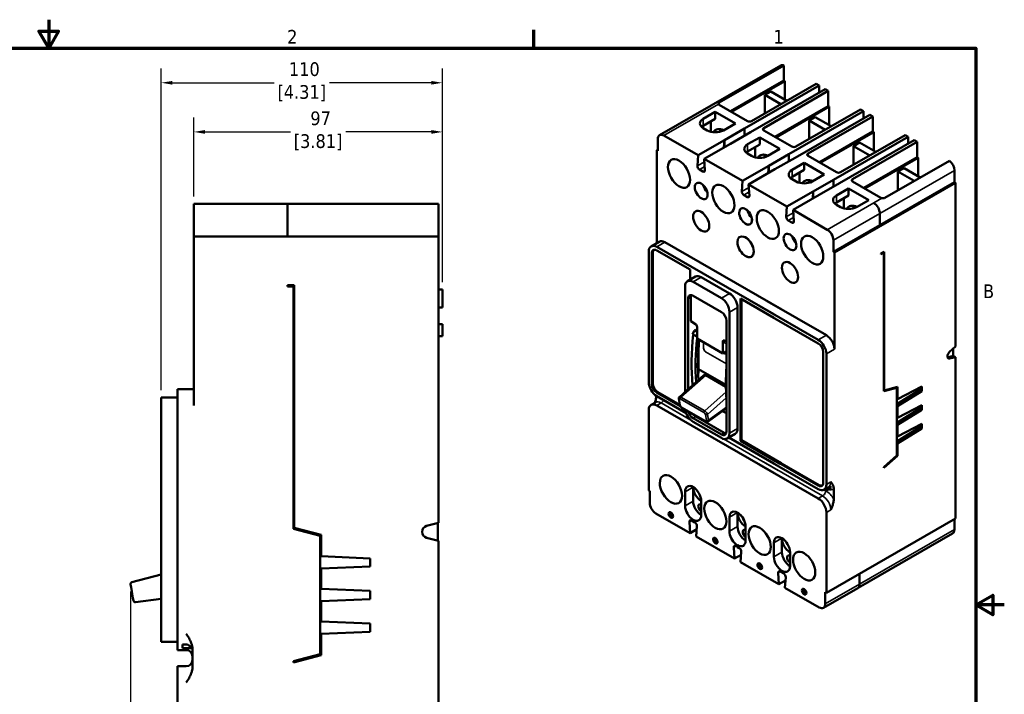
# Model space of a CAD drawing. Header units: inches. Extents: x 0.2 to 29.5, y 0.6 to 18.6.
# Tile 21 of 21: x 14.4 to 29.5, y 8.3 to 18.6. Entities that reach past the tile are written whole.
import ezdxf

# ---------------------------------------------------------------- set-up
doc = ezdxf.new("R2010")
doc.units = ezdxf.units.IN
doc.header["$LTSCALE"] = 1.75
doc.header["$MEASUREMENT"] = 0
for name, color, linetype, lineweight in [('Border (ANSI)', 7, 'Continuous', 70), ('Dimension (ANSI)', 7, 'Continuous', 25), ('Visible (ANSI)', 7, 'Continuous', 50), ('Visible Narrow (ANSI)', 7, 'Continuous', 35)]:
    doc.layers.add(name, color=color, linetype=linetype, lineweight=lineweight)
doc.styles.add('Note Text (ANSI)', font='TAHOMA.TTF')
doc.dimstyles.new('Default (ANSI)', dxfattribs={"dimscale": 1.75, "dimtxt": 0.12, "dimasz": 0.098425, "dimexe": 0.125, "dimexo": 0.0625, "dimgap": 0.031496, "dimtad": 0, "dimtih": 1, "dimtoh": 1, "dimlfac": 25.4, "dimrnd": 1e-08, "dimzin": 12, "dimdsep": 46, "dimtxsty": 'Note Text (ANSI)', "dimcen": 0.09, "dimdle": 0.393701, "dimclrd": 256, "dimclre": 256, "dimclrt": 256, "dimadec": 0, "dimazin": 1, "dimtfac": 1, "dimtofl": 0, "dimtmove": 0, "dimatfit": 3, "dimfxl": 1, "dimtolj": 1, "dimtzin": 4, "dimlwd": -1, "dimlwe": -1, "dimarcsym": 0})

# ---------------------------------------------------------------- blocks, each defined once
blk = doc.blocks.new('Borders Default Border')
at = {"layer": 'Border (ANSI)'}
blk.add_line((12.75, 10.38), (12.75, 10.54), dxfattribs=at)
at = {"layer": 'Border (ANSI)', "flags": 128}
for points in [[(8.5, 10.63), (8.5, 10.38), (8.4134, 10.53), (8.5866, 10.53), (8.5, 10.38)], [(0.38, 0.62), (0.38, 10.38), (16.62, 10.38), (16.62, 0.62), (0.38, 0.62)], [(16.87, 5.5), (16.62, 5.5), (16.77, 5.5866), (16.77, 5.4134), (16.62, 5.5)]]:
    blk.add_lwpolyline(points, dxfattribs=at)
at = {"layer": 'Border (ANSI)', "char_height": 0.12, "attachment_point": 7, "style": 'Note Text (ANSI)'}
for s, insert in [('2', (10.5886, 10.42)), ('1', (14.8479, 10.42)), ('B', (16.6834, 8.19))]:
    blk.add_mtext(s, dxfattribs=dict(at, insert=insert))
blk = doc.blocks.new('*D12')
at = {"layer": 'Defpoints', "color": 0, "transparency": 16777216}
for p in [(16.13, 9.94), (20.91, 6.539), (16.13, 4.196)]:
    blk.add_point(p, dxfattribs=at)
at = {"layer": 'Dimension (ANSI)', "transparency": 16777216}
for p, q in [((16.13, 9.83), (16.13, 3.977)), ((20.91, 6.429), (20.91, 3.977)), ((16.302, 4.196), (18.098, 4.196)), ((20.738, 4.196), (18.943, 4.196))]:
    blk.add_line(p, q, dxfattribs=at)
for points in [[(16.302, 4.225), (16.302, 4.168), (16.13, 4.196)], [(20.738, 4.225), (20.738, 4.168), (20.91, 4.196)]]:
    blk.add_solid(points, dxfattribs=at)
at = {"layer": 'Dimension (ANSI)', "transparency": 16777216, "insert": (18.52, 4.511), "char_height": 0.21, "attachment_point": 2, "style": 'Note Text (ANSI)'}
blk.add_mtext('\\A1; 121\\P[4.78]', dxfattribs=at)
blk = doc.blocks.new('*D13')
at = {"layer": 'Defpoints', "color": 0, "transparency": 16777216}
for p in [(17.098, 16.881), (17.098, 15.778), (20.91, 14.465)]:
    blk.add_point(p, dxfattribs=at)
at = {"layer": 'Dimension (ANSI)', "transparency": 16777216}
for p, q in [((17.098, 15.888), (17.098, 17.1)), ((20.91, 14.575), (20.91, 17.1)), ((17.271, 16.881), (18.582, 16.881)), ((20.738, 16.881), (19.427, 16.881))]:
    blk.add_line(p, q, dxfattribs=at)
for points in [[(17.271, 16.91), (17.271, 16.852), (17.098, 16.881)], [(20.738, 16.91), (20.738, 16.852), (20.91, 16.881)]]:
    blk.add_solid(points, dxfattribs=at)
at = {"layer": 'Dimension (ANSI)', "transparency": 16777216, "insert": (19.004, 17.195), "char_height": 0.21, "attachment_point": 2, "style": 'Note Text (ANSI)'}
blk.add_mtext('\\A1; 97\\P[3.81]', dxfattribs=at)
blk = doc.blocks.new('*D14')
at = {"layer": 'Defpoints', "color": 0, "transparency": 16777216}
for p in [(20.91, 17.635), (20.91, 14.465), (16.598, 12.809)]:
    blk.add_point(p, dxfattribs=at)
at = {"layer": 'Dimension (ANSI)', "transparency": 16777216}
for p, q in [((16.598, 12.919), (16.598, 17.854)), ((20.91, 14.575), (20.91, 17.854)), ((16.771, 17.635), (18.332, 17.635)), ((20.738, 17.635), (19.177, 17.635))]:
    blk.add_line(p, q, dxfattribs=at)
for points in [[(16.771, 17.663), (16.771, 17.606), (16.598, 17.635)], [(20.738, 17.663), (20.738, 17.606), (20.91, 17.635)]]:
    blk.add_solid(points, dxfattribs=at)
at = {"layer": 'Dimension (ANSI)', "transparency": 16777216, "insert": (18.754, 17.949), "char_height": 0.21, "attachment_point": 2, "style": 'Note Text (ANSI)'}
blk.add_mtext('\\A1; 110\\P[4.31]', dxfattribs=at)

msp = doc.modelspace()

# ---------------------------------------------------------------- linework, layer by layer
at = {"layer": 'Visible (ANSI)'}
for p, q in [((26.09497, 17.89959), (24.23881, 16.8307)), ((26.14431, 17.90087), (25.15386, 17.33051)), ((26.14431, 17.90087), (26.14431, 17.67019)), ((26.14431, 17.67019), (25.32491, 17.19834)), ((26.15965, 17.66136), (25.34026, 17.1895)), ((26.15965, 17.66136), (26.14431, 17.67019)), ((26.15965, 17.66136), (26.15965, 17.37646)), ((25.54093, 16.93142), (26.68581, 17.59071)), ((25.63399, 16.87783), (26.77886, 17.53712)), ((26.63928, 17.6175), (25.64884, 17.04714)), ((26.8249, 17.51061), (25.83445, 16.94026)), ((26.63928, 17.6175), (26.68581, 17.59071)), ((26.68581, 17.59071), (26.68581, 17.48354)), ((26.77886, 17.53712), (26.8249, 17.51061)), ((26.8249, 17.51061), (26.8249, 17.27827)), ((25.8498, 17.44772), (25.94285, 17.50131)), ((26.09712, 17.30529), (25.8498, 17.44772)), ((25.8498, 17.16287), (25.8498, 17.44772)), ((26.19018, 17.35888), (25.94285, 17.50131)), ((25.58746, 17.04714), (25.15386, 17.29684)), ((26.8249, 17.27827), (26.0055, 16.80641)), ((26.84024, 17.26943), (26.02085, 16.79757)), ((27.31987, 17.22558), (26.32943, 16.65522)), ((26.84024, 17.26943), (26.8249, 17.27827)), ((26.84024, 17.26943), (26.84024, 16.98453)), ((27.31987, 17.22558), (27.3664, 17.19878)), ((25.09224, 17.18981), (24.90662, 17.08292)), ((25.09224, 17.08222), (24.90662, 16.97533)), ((25.09224, 17.18981), (25.4016, 17.01166)), ((25.09224, 17.18981), (25.09224, 17.08222)), ((26.22152, 16.53949), (27.3664, 17.19878)), ((26.31458, 16.48591), (27.45945, 17.1452)), ((26.31507, 16.48562), (27.45995, 17.14491)), ((27.50549, 17.11869), (26.51504, 16.54833)), ((27.50598, 17.1184), (26.51554, 16.54804)), ((26.53039, 17.05579), (26.62344, 17.10938)), ((26.53039, 16.77094), (26.53039, 17.05579)), ((26.77771, 16.91337), (26.53039, 17.05579)), ((26.87077, 16.96696), (26.62344, 17.10938)), ((27.3664, 17.19878), (27.3664, 17.09161)), ((27.45945, 17.1452), (27.50549, 17.11869)), ((27.45995, 17.14491), (27.50598, 17.1184)), ((27.50598, 17.1184), (27.50598, 16.88606)), ((24.90662, 16.9404), (24.96849, 16.90477)), ((25.02294, 17.04231), (25.02294, 16.88349)), ((25.4016, 17.01166), (25.21598, 16.90477)), ((25.54118, 16.93128), (25.23182, 16.75313)), ((25.54118, 16.93128), (25.54093, 16.93142)), ((25.54118, 16.93128), (25.54118, 16.8241)), ((26.26805, 16.65522), (25.83445, 16.90491)), ((24.21143, 16.77024), (24.21143, 16.59169)), ((24.82941, 16.52196), (24.30449, 16.82425)), ((24.82941, 16.52196), (25.23133, 16.75341)), ((25.23133, 16.75345), (25.22348, 16.64172)), ((25.23182, 16.64652), (25.23182, 16.75314)), ((25.63424, 16.87769), (25.32488, 16.69954)), ((25.77332, 16.79759), (25.58771, 16.69071)), ((25.63399, 16.87783), (25.63424, 16.87769)), ((25.63399, 16.87755), (25.63399, 16.87783)), ((25.77332, 16.79759), (25.77332, 16.69001)), ((25.77332, 16.79759), (26.08268, 16.61945)), ((27.50598, 16.88606), (26.68659, 16.4142)), ((27.52083, 16.87751), (26.70144, 16.40565)), ((27.52133, 16.87722), (26.70193, 16.40536)), ((26.90261, 16.14728), (28.04748, 16.80657)), ((26.99566, 16.0937), (28.14054, 16.75299)), ((28.00096, 16.83337), (27.01051, 16.26301)), ((27.52083, 16.87751), (27.50598, 16.88606)), ((27.52133, 16.87722), (27.50598, 16.88606)), ((27.52133, 16.87722), (27.52133, 16.59232)), ((28.00096, 16.83337), (28.04748, 16.80657)), ((28.04748, 16.80657), (28.04748, 16.6994)), ((28.14054, 16.75299), (28.18657, 16.72648)), ((24.21143, 16.60993), (24.19559, 16.60081)), ((24.92246, 16.46838), (25.32438, 16.69983)), ((25.77332, 16.69001), (25.58771, 16.58312)), ((25.70353, 16.64981), (25.70353, 16.4914)), ((26.08268, 16.61945), (25.89707, 16.51256)), ((28.18657, 16.72648), (27.19613, 16.15612)), ((27.21147, 16.66358), (27.30453, 16.71717)), ((27.4588, 16.52116), (27.21147, 16.66358)), ((27.21147, 16.37873), (27.21147, 16.66358)), ((27.55185, 16.57474), (27.30453, 16.71717)), ((28.18657, 16.72648), (28.18657, 16.49413)), ((24.19559, 16.60081), (24.21143, 16.59169)), ((24.19559, 15.17573), (24.19559, 16.60081)), ((24.82941, 16.52196), (24.81812, 16.36126)), ((25.51049, 16.12975), (24.92246, 16.46838)), ((24.93375, 16.29467), (24.92246, 16.46838)), ((25.58771, 16.54819), (25.64958, 16.51256)), ((26.22177, 16.53935), (25.91241, 16.3612)), ((26.31483, 16.48576), (26.00547, 16.30762)), ((26.31532, 16.48548), (26.00596, 16.30733)), ((26.22177, 16.53935), (26.22152, 16.53949)), ((26.22177, 16.53935), (26.22177, 16.43218)), ((26.31458, 16.48591), (26.31483, 16.48576)), ((26.31458, 16.48562), (26.31458, 16.48591)), ((26.31507, 16.48562), (26.31532, 16.48548)), ((26.94914, 16.26301), (26.51554, 16.5127)), ((28.18657, 16.49413), (27.36718, 16.02227)), ((28.20192, 16.48529), (27.38252, 16.01344)), ((28.20192, 16.48529), (28.18657, 16.49413)), ((28.20192, 16.48529), (28.20192, 16.2004)), ((24.84871, 16.3054), (24.90316, 16.27404)), ((25.51049, 16.12975), (25.91241, 16.3612)), ((25.60355, 16.07617), (26.00547, 16.30762)), ((25.60355, 16.07617), (26.00547, 16.30762)), ((25.90456, 16.24951), (25.91241, 16.3612)), ((25.91241, 16.25403), (25.91241, 16.3612)), ((26.45441, 16.40538), (26.26879, 16.29849)), ((26.45441, 16.40538), (26.45441, 16.29779)), ((26.45441, 16.40538), (26.76377, 16.22724)), ((27.6911, 15.86941), (28.68155, 16.43977)), ((27.89206, 16.27166), (27.98512, 16.32524)), ((28.23389, 16.18198), (27.98512, 16.32524)), ((26.45441, 16.29779), (26.26879, 16.19091)), ((26.26879, 16.15598), (26.33066, 16.12035)), ((26.38462, 16.2576), (26.38462, 16.09919)), ((26.76377, 16.22724), (26.57815, 16.12035)), ((27.89206, 15.98514), (27.89206, 16.27166)), ((28.14084, 16.1284), (27.89206, 16.27166)), ((28.75827, 16.28967), (28.75827, 16.11112)), ((25.4992, 15.96905), (25.51049, 16.12975)), ((25.67008, 16.03785), (25.60355, 16.07617)), ((25.60355, 16.07617), (25.61484, 15.90246)), ((26.19158, 15.73754), (25.60355, 16.07617)), ((25.61484, 15.90246), (25.60355, 16.07617)), ((26.90286, 16.14714), (26.5935, 15.96899)), ((26.99591, 16.09355), (26.68655, 15.9154)), ((26.90286, 16.14714), (26.90261, 16.14728)), ((26.90286, 16.14714), (26.90286, 16.03997)), ((26.91845, 15.03282), (28.7746, 16.10171)), ((27.135, 16.01346), (26.94938, 15.90657)), ((26.99566, 16.0937), (26.99591, 16.09355)), ((26.99566, 16.09341), (26.99566, 16.0937)), ((27.135, 16.01346), (27.44436, 15.83531)), ((27.135, 16.01346), (27.135, 15.90587)), ((27.62973, 15.87108), (27.19613, 16.12077)), ((27.61389, 15.45211), (28.75827, 16.11112)), ((28.7746, 16.10171), (28.75827, 16.11112)), ((28.7746, 16.10171), (28.7746, 13.58882)), ((25.58424, 15.88183), (25.5298, 15.91319)), ((25.5584, 15.89672), (25.58424, 15.88183)), ((26.19158, 15.73754), (26.5935, 15.96899)), ((26.28463, 15.68395), (26.68655, 15.9154)), ((26.58565, 15.8573), (26.5935, 15.96899)), ((26.5935, 15.86182), (26.5935, 15.96899)), ((27.135, 15.90587), (26.94938, 15.79898)), ((27.06521, 15.86568), (27.06521, 15.70726)), ((17.0985, 15.59046), (17.0985, 15.77846)), ((17.0985, 15.77846), (18.5355, 15.77846)), ((17.9105, 15.77852), (17.9105, 15.77848)), ((17.9105, 15.77846), (17.9105, 15.77848)), ((18.5355, 15.59046), (18.5355, 15.77846)), ((18.5355, 15.77846), (18.7927, 15.77846)), ((18.8475, 15.77846), (18.7927, 15.77846)), ((20.8485, 15.77846), (18.8475, 15.77846)), ((18.8475, 15.77554), (20.8485, 15.77554)), ((20.8485, 15.77846), (20.8485, 15.77554)), ((20.8485, 15.59046), (20.8485, 15.77554)), ((26.18029, 15.57684), (26.19158, 15.73754)), ((26.94938, 15.76405), (27.01126, 15.72842)), ((27.44436, 15.83531), (27.25874, 15.72842)), ((27.52083, 15.79127), (27.52034, 15.79156)), ((17.0985, 15.59046), (17.0985, 15.27846)), ((18.5355, 15.59046), (18.5355, 15.27846)), ((20.8485, 15.59046), (20.8485, 15.27846)), ((26.80955, 15.38167), (26.28463, 15.68395)), ((26.28463, 15.68395), (26.29592, 15.51025)), ((27.61389, 15.6301), (27.61389, 15.45154)), ((26.26533, 15.48962), (26.21088, 15.52098)), ((26.90261, 15.04194), (27.61389, 15.45154)), ((17.0985, 12.68446), (17.0985, 15.27846)), ((17.0985, 15.27846), (20.8485, 15.27846)), ((20.8485, 15.27846), (20.8485, 10.88746)), ((24.232, 15.1967), (24.10826, 15.12544)), ((24.19559, 15.11686), (25.98987, 14.0836)), ((26.11362, 14.15486), (24.31933, 15.18812)), ((25.67043, 15.11244), (25.67008, 15.11224)), ((26.90261, 15.2205), (26.90261, 15.04194)), ((24.07185, 13.04206), (24.07185, 15.04505)), ((24.11813, 15.0184), (24.11813, 13.01541)), ((24.13397, 15.02752), (24.13397, 13.02453)), ((24.70616, 14.76905), (24.19534, 15.06321)), ((25.67008, 14.99595), (25.67096, 14.99646)), ((26.91845, 15.03282), (26.90261, 15.04194)), ((26.91845, 13.54832), (26.91845, 15.03282)), ((27.6812, 15.04285), (27.62973, 15.01321)), ((27.62973, 15.00405), (27.67625, 15.03085)), ((27.62973, 15.01321), (27.62973, 15.00405)), ((27.67625, 15.03085), (27.6683, 15.03542)), ((27.67625, 15.03085), (27.67625, 12.9024)), ((27.6812, 12.91533), (27.6812, 15.04285)), ((24.66486, 14.59087), (24.7886, 14.66212)), ((24.70616, 14.61465), (24.70616, 14.76905)), ((24.87593, 14.65354), (25.30904, 14.40414)), ((18.5355, 14.52846), (18.5355, 14.51246)), ((18.6395, 14.52846), (18.5355, 14.52846)), ((18.5355, 14.51246), (18.6295, 14.51246)), ((18.6295, 14.51246), (18.6295, 10.79325)), ((18.6395, 10.81086), (18.6395, 14.52846)), ((24.62845, 12.89145), (24.62845, 14.51047)), ((24.75219, 14.58228), (25.18529, 14.33288)), ((18.6295, 14.37756), (18.6395, 14.37756)), ((20.9105, 14.46546), (20.8485, 14.46546)), ((20.9105, 14.46546), (20.9105, 14.40346)), ((20.9105, 14.18579), (20.9105, 14.40346)), ((24.71655, 14.34681), (24.71655, 13.97654)), ((25.18579, 14.11799), (24.75219, 14.36768)), ((24.67497, 14.32287), (24.67497, 12.93266)), ((25.43278, 14.18981), (25.43278, 12.32989)), ((25.47931, 14.32382), (25.47931, 12.14228)), ((25.99012, 14.02967), (25.47931, 14.32382)), ((25.49515, 14.3147), (25.49515, 12.1514)), ((25.76613, 14.21245), (26.67096, 13.69139)), ((26.7947, 13.76265), (25.88987, 14.28371)), ((20.8485, 14.18579), (20.9105, 14.18579)), ((20.9105, 14.18554), (20.8485, 14.18554)), ((20.9105, 14.18579), (20.9105, 14.18554)), ((25.30904, 14.11855), (25.30904, 12.25863)), ((25.76613, 14.15866), (26.67121, 13.63745)), ((20.9105, 13.93338), (20.8485, 13.93338)), ((20.9105, 13.93314), (20.8485, 13.93314)), ((20.9105, 13.93338), (20.9105, 13.93314)), ((20.9105, 13.80946), (20.9105, 13.93314)), ((24.71655, 13.97654), (24.77545, 13.94236)), ((24.78952, 13.93452), (24.71655, 13.97654)), ((24.79285, 13.93235), (24.77545, 13.94236)), ((24.81243, 13.88889), (24.81243, 13.71313)), ((25.263, 12.28514), (25.263, 13.98424)), ((20.9105, 13.74746), (20.8485, 13.74746)), ((20.9105, 13.80946), (20.9105, 13.74746)), ((24.77545, 13.83477), (24.74397, 13.78024)), ((24.74397, 13.78024), (24.80111, 13.74734)), ((24.77545, 13.83477), (24.79491, 13.84598)), ((24.81243, 13.81348), (24.77545, 13.83477)), ((24.79491, 13.84598), (24.81243, 13.83589)), ((24.81243, 13.71313), (25.2087, 13.48493)), ((24.83641, 13.24141), (24.83641, 13.58351)), ((25.2087, 13.48493), (25.2087, 13.66069)), ((25.263, 13.66186), (25.23161, 13.67994)), ((28.68471, 13.50885), (28.7746, 13.58882)), ((25.21254, 13.48518), (25.2087, 13.48493)), ((26.74842, 11.50072), (26.74842, 13.50371)), ((26.7947, 13.47706), (26.7947, 11.47407)), ((28.73982, 13.44538), (28.65377, 13.42283)), ((28.73982, 13.55787), (28.73982, 13.44538)), ((28.73982, 13.44861), (28.7746, 13.42858)), ((28.7746, 13.42858), (28.68471, 13.40501)), ((28.7746, 13.42858), (28.7746, 10.95117)), ((24.91874, 13.14856), (24.54187, 12.81477)), ((25.25515, 13.00027), (24.83641, 13.24141)), ((24.94658, 13.14922), (25.25541, 12.97138)), ((16.8485, 12.93446), (16.8485, 12.68446)), ((16.8485, 12.93446), (17.0985, 12.93446)), ((24.18569, 12.83389), (24.18569, 12.81363)), ((24.19534, 12.88167), (24.55732, 12.67322)), ((24.21118, 12.89079), (24.54731, 12.69723)), ((27.67625, 12.9024), (27.87721, 12.95587)), ((27.6812, 12.91533), (27.67625, 12.91818)), ((27.88513, 12.96959), (27.6812, 12.91533)), ((27.87721, 12.95587), (27.86342, 12.96381)), ((27.87721, 12.95587), (27.87721, 11.9189)), ((28.22543, 12.92362), (27.87721, 12.70575)), ((28.25636, 12.97735), (27.88513, 12.7826)), ((27.88513, 12.7826), (27.88513, 12.96959)), ((27.88513, 12.67353), (28.25636, 12.90581)), ((28.22543, 12.96112), (28.22543, 12.92362)), ((28.25636, 12.90581), (28.22543, 12.92362)), ((28.25636, 12.90581), (28.25636, 12.97735)), ((16.5985, 12.55946), (16.5985, 12.80946)), ((16.5985, 12.80946), (16.8485, 12.80946)), ((16.8485, 12.68446), (16.8485, 9.18446)), ((24.10826, 12.69324), (24.17558, 12.73201)), ((24.19559, 12.82773), (24.6453, 12.56876)), ((24.19559, 12.68466), (25.98987, 11.6514)), ((24.53264, 12.78496), (24.54733, 12.69712)), ((27.87721, 12.78716), (27.88513, 12.7826)), ((27.87721, 12.67809), (27.88513, 12.67353)), ((28.25636, 12.6912), (27.88513, 12.49645)), ((28.25636, 12.61967), (28.25636, 12.6912)), ((16.5985, 12.55946), (16.5985, 9.30946)), ((24.07185, 11.37901), (24.07185, 12.61285)), ((24.56238, 12.67031), (24.56238, 12.67031)), ((24.94449, 12.44096), (24.5808, 12.6504)), ((25.263, 12.64458), (24.981, 12.44044)), ((25.263, 12.56517), (25.20191, 12.60035)), ((28.22543, 12.63748), (27.87721, 12.41961)), ((27.88513, 12.49645), (27.88513, 12.67353)), ((27.88513, 12.38739), (28.25636, 12.61967)), ((28.22543, 12.67497), (28.22543, 12.63748)), ((28.25636, 12.61967), (28.22543, 12.63748)), ((24.75219, 12.49002), (25.18579, 12.24033)), ((25.18529, 12.18682), (24.75219, 12.43622)), ((24.79377, 12.51396), (25.22737, 12.26427)), ((27.87721, 12.50102), (27.88513, 12.49645)), ((27.87721, 12.39195), (27.88513, 12.38739)), ((28.25636, 12.40506), (27.88513, 12.21031)), ((27.88513, 12.21031), (27.88513, 12.38739)), ((28.22543, 12.38883), (28.22543, 12.35134)), ((28.25636, 12.33353), (28.25636, 12.40506)), ((25.27262, 12.17823), (25.39637, 12.24949)), ((28.22543, 12.35134), (27.87721, 12.13346)), ((27.88513, 12.10125), (28.25636, 12.33353)), ((28.25636, 12.33353), (28.22543, 12.35134)), ((25.29804, 12.19287), (25.98987, 11.79447)), ((25.47931, 12.14228), (25.49515, 12.1514)), ((26.08657, 11.79258), (25.47931, 12.14228)), ((25.49515, 12.1514), (26.10241, 11.8017)), ((27.87721, 12.21487), (27.88513, 12.21031)), ((27.87721, 12.10581), (27.88513, 12.10125)), ((27.88513, 11.9143), (27.88513, 12.10125)), ((26.67121, 11.45591), (25.76613, 11.97711)), ((25.76613, 11.92332), (26.67096, 11.40226)), ((26.68705, 11.46503), (25.78197, 11.98623)), ((25.76613, 11.78025), (26.67096, 11.25919)), ((27.87721, 11.9189), (27.67625, 11.74091)), ((27.67625, 11.7293), (27.88513, 11.9143)), ((27.88513, 11.9143), (27.87719, 11.91887)), ((27.67625, 11.74091), (27.67625, 11.7293)), ((24.07185, 11.37901), (24.08769, 11.36988)), ((24.08769, 11.19133), (24.08769, 11.36988)), ((24.62894, 11.36208), (24.62894, 11.14805)), ((24.75269, 11.43334), (24.75269, 11.2193)), ((26.75829, 11.39368), (26.79598, 11.41538)), ((26.80146, 11.38677), (26.77387, 11.40265)), ((26.80146, 11.41896), (26.83108, 11.43602)), ((26.86927, 11.42581), (26.80146, 11.38677)), ((26.80146, 11.38677), (26.80146, 11.41896)), ((26.90855, 11.4044), (26.90855, 11.24565)), ((24.87643, 11.00553), (24.87643, 11.21956)), ((24.70616, 10.72759), (24.18074, 11.03016)), ((25.43328, 11.04141), (25.43328, 10.82738)), ((26.7947, 11.04486), (26.7947, 9.81102)), ((20.66688, 10.83818), (20.8485, 10.88746)), ((20.84072, 10.88535), (20.84072, 10.60957)), ((24.69487, 10.9013), (24.70616, 10.72759)), ((24.77991, 10.89057), (24.72546, 10.92192)), ((25.30953, 10.97015), (25.30953, 10.75612)), ((25.54668, 10.89213), (25.54634, 10.89193)), ((28.7746, 10.95117), (26.7947, 9.81102)), ((28.75827, 10.78202), (28.75827, 10.94176)), ((18.6295, 10.79325), (19.0355, 10.68446)), ((19.0515, 10.70046), (18.6395, 10.81086)), ((24.80706, 10.7857), (24.70616, 10.72759)), ((24.79921, 10.674), (24.8105, 10.83471)), ((25.55751, 10.61332), (25.55751, 10.82735)), ((28.73089, 10.72156), (27.28261, 9.88755)), ((19.0355, 10.68446), (19.0355, 8.87246)), ((19.0515, 10.37371), (19.0515, 10.70046)), ((20.8485, 10.60746), (20.66688, 10.65674)), ((20.8485, 10.60746), (20.8485, 6.27846)), ((25.38675, 10.33566), (24.79921, 10.674)), ((25.99062, 10.57794), (25.99062, 10.36391)), ((26.11436, 10.6492), (26.11436, 10.43517)), ((25.37546, 10.50937), (25.38675, 10.33566)), ((25.4605, 10.49864), (25.40605, 10.53)), ((25.46099, 10.49836), (25.43465, 10.51353)), ((25.4798, 10.28208), (25.49109, 10.44278)), ((25.4803, 10.28179), (25.49159, 10.4425)), ((25.54634, 10.56161), (25.54722, 10.56211)), ((26.2381, 10.22139), (26.2381, 10.43542)), ((19.8015, 10.34046), (19.0515, 10.37371)), ((19.8015, 10.21546), (19.8015, 10.34046)), ((25.48765, 10.39377), (25.38675, 10.33566)), ((25.54634, 10.24376), (25.4798, 10.28208)), ((26.06783, 9.94345), (25.4803, 10.28179)), ((19.0515, 10.18313), (19.8015, 10.21546)), ((19.0515, 9.87371), (19.0515, 10.18313)), ((26.05654, 10.11716), (26.06783, 9.94345)), ((26.14158, 10.10643), (26.08714, 10.13779)), ((16.5985, 10.09363), (16.15155, 9.97388)), ((26.16874, 10.00156), (26.06783, 9.94345)), ((26.16089, 9.88987), (26.17218, 10.05057)), ((27.30453, 9.9443), (27.30453, 10.10461)), ((16.13674, 9.90015), (16.12977, 9.93969)), ((16.13674, 9.90015), (16.16641, 9.73188)), ((19.8015, 9.84046), (19.0515, 9.87371)), ((19.8015, 9.71546), (19.8015, 9.84046)), ((26.68581, 9.58758), (26.16089, 9.88987)), ((27.27715, 9.88384), (26.75148, 9.58113)), ((26.77886, 9.64159), (26.77886, 9.82014)), ((26.7947, 9.81102), (26.77886, 9.82014)), ((16.17337, 9.69244), (16.16641, 9.73188)), ((16.20672, 9.66789), (16.5985, 9.71806)), ((19.0515, 9.68313), (19.8015, 9.71546)), ((19.0515, 9.37371), (19.0515, 9.68313)), ((19.8015, 9.34046), (19.0515, 9.37371)), ((16.5985, 9.05946), (16.5985, 9.30946)), ((19.0515, 9.18313), (19.8015, 9.21546)), ((19.8015, 9.21546), (19.8015, 9.34046)), ((16.5985, 9.05946), (16.8485, 9.05946)), ((16.8485, 8.93446), (16.8485, 9.18446)), ((19.0515, 8.85646), (19.0515, 9.18313)), ((16.8485, 8.93446), (16.9845, 8.93446)), ((16.92465, 8.96285), (16.92465, 9.0191)), ((16.92465, 9.0191), (16.9845, 9.0191)), ((17.06164, 8.96285), (16.92465, 8.96285)), ((17.0785, 8.94816), (17.0785, 8.67076)), ((19.0355, 8.87246), (18.6295, 8.76367)), ((18.6295, 8.74339), (19.0515, 8.85646)), ((18.6295, 8.76367), (18.6295, 8.74339)), ((16.8485, 8.68446), (16.9845, 8.68446)), ((16.8485, 8.68446), (16.8485, 8.43446)), ((16.8485, 8.43446), (16.8485, 6.27846))]:
    msp.add_line(p, q, dxfattribs=at)
for centre, radius, start, end in [((20.6915, 10.74746), 0.094, 105.18131, 254.81869), ((16.15932, 9.9449), 0.03, 105.000011, 190), ((16.20291, 9.69765), 0.03, 190, 277.29659), ((16.9845, 8.84046), 0.094, 0, 90), ((16.9845, 8.77846), 0.094, 270, 0)]:
    msp.add_arc(centre, radius, start, end, dxfattribs=at)
for centre, major_axis, ratio, start_param, end_param in [((26.16064, 17.78554), (-0.06567, 0.11404), 0.57809312, 5.6761669, 6.28318531), ((25.18455, 17.31451), (-0.0434, 0), 0.5758617, 0.29866388, 0.78539816), ((25.03037, 17.01166), (-0.175, 0), 0.5758617, 5.49778714, 7.06858347), ((25.03037, 16.90407), (-0.175, 0), 0.5758617, 5.49778714, 5.72009166), ((25.09224, 16.97603), (0.175, 0), 0.5758617, 3.92699082, 5.49778714), ((25.24692, 16.65378), (-0.14846, 0.25781), 0.57809312, 5.61185981, 6.57026572), ((25.37066, 16.72504), (0.14846, -0.25781), 0.57809312, 3.56969283, 3.63684465), ((25.61815, 17.06482), (0.0434, 0), 0.5758617, 3.92699082, 5.49778714), ((25.86514, 16.92258), (-0.0434, 0), 0.5758617, 5.49778714, 7.06858347), ((24.30449, 16.71666), (-0.06567, 0.11404), 0.57809312, 5.49972085, 7.07051718), ((25.71145, 16.61945), (-0.175, 0), 0.5758617, 5.49778714, 7.06858347), ((26.29874, 16.67289), (0.0434, 0), 0.5758617, 3.92699082, 5.49778714), ((25.71145, 16.51186), (-0.175, 0), 0.5758617, 5.49778714, 5.72009166), ((25.77332, 16.58382), (0.175, 0), 0.5758617, 3.92699082, 5.49778714), ((25.92751, 16.26185), (-0.14846, 0.25781), 0.57809312, 5.60919467, 6.57168474), ((26.05125, 16.33311), (0.14846, -0.25781), 0.57809312, 3.56969283, 3.63684465), ((26.54623, 16.53037), (-0.0434, 0), 0.5758617, 5.49778714, 7.06858347), ((26.54573, 16.53066), (-0.0434, 0), 0.5758617, 5.49778714, 6.73883763), ((24.84871, 16.34088), (0.02166, -0.03761), 0.57809312, 3.85100621, 5.49972085), ((28.66521, 16.34326), (0.06567, -0.11404), 0.57809312, 0.78733187, 2.18168215), ((24.90316, 16.30952), (0.02166, -0.03761), 0.57809312, 5.49972085, 7.14843549), ((26.39254, 16.22724), (-0.175, 0), 0.5758617, 5.49778714, 7.06858347), ((26.39254, 16.11965), (-0.175, 0), 0.5758617, 5.49778714, 5.72009166), ((26.60859, 15.86964), (-0.14846, 0.25781), 0.57809312, 5.60919467, 6.57168474), ((26.97982, 16.28068), (0.0434, 0), 0.5758617, 3.92699082, 5.49778714), ((27.22682, 16.13845), (-0.0434, 0), 0.5758617, 5.49778714, 7.06858347), ((25.00017, 16.04766), (0.06899, -0.11981), 0.57809312, 4.24632974, 5.17844822), ((26.45441, 16.19161), (0.175, 0), 0.5758617, 3.92699082, 5.49778714), ((26.73234, 15.9409), (0.14846, -0.25781), 0.57809312, 3.56969283, 3.63684465), ((25.5298, 15.94867), (-0.02166, 0.03761), 0.57809312, 0.70941356, 2.3581282), ((25.58424, 15.91731), (0.02166, -0.03761), 0.57809312, 5.49972085, 7.14843549), ((25.58424, 15.91731), (0.02166, -0.03761), 0.57809312, 5.49972085, 7.14843549), ((27.07313, 15.83531), (-0.175, 0), 0.5758617, 5.49778714, 7.06858347), ((27.66041, 15.88875), (0.0434, 0), 0.5758617, 3.92699082, 4.4137251), ((25.55751, 15.58419), (0.06899, -0.11981), 0.57809312, 5.50876667, 8.63226769), ((27.07313, 15.72772), (-0.175, 0), 0.5758617, 5.49778714, 5.72009166), ((27.135, 15.79968), (0.175, 0), 0.5758617, 3.92699082, 5.49778714), ((27.28918, 15.47772), (-0.14846, 0.25781), 0.57809312, 5.60919467, 6.57168474), ((27.41293, 15.54897), (0.14846, -0.25781), 0.57809312, 3.56969283, 3.63684465), ((27.52083, 15.68368), (0.06567, -0.11404), 0.57809312, 0.78733187, 2.3581282), ((25.68076, 15.65573), (0.06899, -0.11981), 0.57809312, 4.24632974, 5.17844822), ((26.21088, 15.55646), (-0.02166, 0.03761), 0.57809312, 0.70941356, 2.3581282), ((26.26533, 15.5251), (0.02166, -0.03761), 0.57809312, 5.49972085, 7.14843549), ((25.55702, 15.1192), (0.08733, -0.15165), 0.57809312, 1.20583825, 6.6520108), ((25.55751, 15.11892), (0.08733, -0.15165), 0.57809312, 5.50686701, 8.63416735), ((26.36185, 15.26352), (0.06899, -0.11981), 0.57809312, 4.24632974, 5.17844822), ((26.80955, 15.27408), (0.06567, -0.11404), 0.57809312, 0.78733187, 2.3581282), ((24.19559, 14.97379), (-0.08733, 0.15165), 0.57809312, 5.49972085, 7.07051718), ((24.31933, 15.04505), (-0.08733, 0.15165), 0.57809312, 5.49972085, 6.28318531), ((24.19534, 14.97393), (-0.05449, 0.09463), 0.57809312, 5.49972085, 7.07051718), ((24.21118, 14.98306), (-0.05449, 0.09463), 0.57809312, 0.14527837, 0.78733187), ((24.87593, 14.51047), (-0.08733, 0.15165), 0.57809312, 5.49972085, 6.28318531), ((24.75219, 14.43921), (-0.08733, 0.15165), 0.57809312, 5.49972085, 7.07051718), ((24.75219, 14.2784), (-0.05449, 0.09463), 0.57809312, 5.49972085, 7.07051718), ((24.79377, 14.30234), (-0.05449, 0.09463), 0.57809312, 0.38981324, 0.78733187), ((25.30904, 14.26107), (0.08733, -0.15165), 0.57809312, 0.78733187, 2.3581282), ((25.18529, 14.18981), (0.08733, -0.15165), 0.57809312, 0.78733187, 2.3581282), ((25.18579, 14.02871), (-0.05449, 0.09463), 0.57809312, 3.92892453, 5.49972085), ((24.777, 13.89156), (-0.00459, 0.04689), 0.74939249, 4.58235445, 5.79178365), ((27.7453, 15.06256), (-2.12877, -3.69667), 0.57809312, 5.37048032, 5.59368285), ((24.77225, 13.72493), (0.04395, 0.00058), 0.66960585, 0.40830245, 0.84546625), ((26.7947, 13.61958), (-0.08733, 0.15165), 0.57809312, 3.92892453, 5.49972085), ((27.80717, 15.02693), (2.12877, 3.69667), 0.57809312, 2.23442469, 2.42664794), ((27.80717, 15.02693), (-2.10292, -3.65178), 0.57809312, 5.38728934, 5.56588348), ((25.24414, 13.62255), (-0.02676, 0.05958), 0.38994167, 5.7887294, 6.9981586), ((26.67096, 13.54832), (-0.08733, 0.15165), 0.57809312, 3.92892453, 5.49972085), ((26.67121, 13.54818), (-0.05449, 0.09463), 0.57809312, 3.92892453, 5.49972085), ((25.22642, 13.46339), (-0.05869, 0.00185), 0.37518962, 4.05123851, 4.96293571), ((28.69689, 13.46395), (-0.03284, -0.05702), 0.57809312, 4.19002095, 6.80168592), ((28.66596, 13.48176), (-0.03284, -0.05702), 0.57809312, 0.4884348, 0.51850062), ((27.05483, 14.288), (1.57195, 2.72974), 0.57809312, 2.26447921, 2.29925407), ((28.27146, 14.75957), (2.12877, 3.69667), 0.57809312, 2.28178067, 2.42674089), ((24.19559, 12.9708), (0.08733, -0.15165), 0.57809312, 3.92892453, 5.49972085), ((24.19534, 12.97094), (0.05449, -0.09463), 0.57809312, 3.92892453, 5.49972085), ((24.21118, 12.98006), (0.05449, -0.09463), 0.57809312, 3.92892453, 5.49972085), ((24.19559, 12.54159), (-0.08733, 0.15165), 0.57809312, 5.49972085, 7.07051718), ((24.57315, 12.77702), (-0.03116, 0.03785), 0.44417722, 0.01599506, 0.01805753), ((24.56804, 12.70059), (-0.02071, -0.00346), 0.66749788, 0, 0.00260804), ((24.59128, 12.6686), (-0.01048, -0.0182), 0.57809312, 6.28298759, 6.28318531), ((24.75219, 12.57929), (-0.08733, 0.15165), 0.57809312, 0.98139744, 2.3581282), ((24.75219, 12.57929), (0.05449, -0.09463), 0.57809312, 4.24312276, 5.49972085), ((24.79377, 12.60324), (0.05449, -0.09463), 0.57809312, 4.9363077, 5.49972085), ((24.95165, 12.47968), (0.02954, -0.03911), 0.48272782, 6.26750821, 6.27336735), ((25.18529, 12.32989), (0.08733, -0.15165), 0.57809312, 5.49972085, 7.07051718), ((25.18579, 12.3296), (0.05449, -0.09463), 0.57809312, 5.49972085, 7.07051718), ((25.22737, 12.35354), (0.05449, -0.09463), 0.57809312, 5.49972085, 5.89337206), ((25.30904, 12.40115), (0.08733, -0.15165), 0.57809312, 0, 0.78733187), ((26.67096, 11.54533), (0.08733, -0.15165), 0.57809312, 5.49972085, 7.07051718), ((26.67121, 11.54519), (0.05449, -0.09463), 0.57809312, 5.49972085, 7.07051718), ((24.75269, 11.29082), (-0.08733, 0.15165), 0.57809312, 3.92892453, 7.07051718), ((24.87643, 11.36208), (-0.08733, 0.15165), 0.57809312, 0.78733187, 2.3581282), ((26.68705, 11.55431), (0.05449, -0.09463), 0.57809312, 5.49972085, 6.13790693), ((26.70865, 11.56704), (0.08733, -0.15165), 0.57809312, 0, 0.06459762), ((24.18074, 11.13775), (-0.06567, 0.11404), 0.57809312, 0.78733187, 2.3581282), ((24.87643, 11.14805), (0.08733, -0.15165), 0.57809312, 3.92892453, 5.4997134), ((24.87643, 11.11199), (-0.03144, 0.05459), 0.57809312, 5.49972085, 8.64131351), ((26.67096, 11.11612), (-0.08733, 0.15165), 0.57809312, 3.92892453, 5.49972085), ((24.42699, 11.01304), (-0.02445, 0.04246), 0.57809312, 0.30727401, 2.83431864), ((24.42699, 11.01304), (-0.01921, 0.03336), 0.57809312, 6.26559398, 9.44236928), ((24.75269, 11.07679), (0.08733, -0.15165), 0.57809312, 3.92892453, 7.07051718), ((25.43328, 10.89889), (-0.08733, 0.15165), 0.57809312, 4.3474309, 7.07051718), ((25.55702, 10.97015), (-0.08733, 0.15165), 0.57809312, 0.78733187, 2.36212821), ((25.43377, 10.89861), (0.08733, -0.15165), 0.57809312, 0.78733187, 2.35098204), ((24.72546, 10.88644), (-0.02166, 0.03761), 0.57809312, 5.49972085, 7.14843549), ((24.77991, 10.85509), (-0.02166, 0.03761), 0.57809312, 3.85100621, 5.49972085), ((25.43328, 10.68486), (0.08733, -0.15165), 0.57809312, 3.92892453, 6.6520108), ((25.55702, 10.75612), (0.08733, -0.15165), 0.57809312, 3.92892453, 5.50371344), ((25.55702, 10.72007), (-0.03144, 0.05459), 0.57809312, 5.48860951, 8.65242485), ((28.66521, 10.83561), (0.06567, -0.11404), 0.57809312, 0, 0.78733187), ((25.10758, 10.62112), (-0.02445, 0.04246), 0.57809312, 0.30727401, 2.83431864), ((25.10758, 10.62112), (-0.01921, 0.03336), 0.57809312, 6.26559398, 9.44236928), ((25.43377, 10.68457), (0.08733, -0.15165), 0.57809312, 5.50686701, 7.07051718), ((26.11436, 10.50668), (-0.08733, 0.15165), 0.57809312, 3.92892453, 7.07051718), ((26.2381, 10.57794), (-0.08733, 0.15165), 0.57809312, 0.78733187, 2.3581282), ((25.40605, 10.49452), (-0.02166, 0.03761), 0.57809312, 5.49972085, 7.14843549), ((25.4605, 10.46316), (-0.02166, 0.03761), 0.57809312, 3.85100621, 5.49972085), ((25.46099, 10.46288), (-0.02166, 0.03761), 0.57809312, 3.85100621, 5.49972085), ((26.2381, 10.36391), (0.08733, -0.15165), 0.57809312, 3.92892453, 5.4997134), ((25.78867, 10.2289), (-0.02445, 0.04246), 0.57809312, 0.30727401, 2.83431864), ((26.11436, 10.29265), (0.08733, -0.15165), 0.57809312, 3.92892453, 7.07051718), ((26.2381, 10.32785), (-0.03144, 0.05459), 0.57809312, 5.49972085, 8.64131351), ((25.78867, 10.2289), (-0.01921, 0.03336), 0.57809312, 6.26559398, 9.44236928), ((26.08714, 10.1023), (-0.02166, 0.03761), 0.57809312, 5.49972085, 7.14843549), ((26.14158, 10.07095), (-0.02166, 0.03761), 0.57809312, 3.85100621, 5.49972085), ((26.46926, 9.83698), (-0.02445, 0.04246), 0.57809312, 0.30727401, 2.83431864), ((26.46926, 9.83698), (-0.01921, 0.03336), 0.57809312, 6.26559398, 9.44236928), ((27.21147, 9.99788), (0.06567, -0.11404), 0.57809312, 0, 0.78733187), ((26.68581, 9.69517), (0.06567, -0.11404), 0.57809312, 5.49972085, 7.07051718)]:
    msp.add_ellipse(centre, major_axis=major_axis, ratio=ratio, start_param=start_param, end_param=end_param, dxfattribs=at)
for centre, major_axis in [((24.53589, 16.24404), (-0.12017, 0.20867)), ((24.87643, 15.9764), (-0.06899, 0.11981)), ((25.21648, 15.85211), (-0.12017, 0.20867)), ((25.55702, 15.58447), (-0.06899, 0.11981)), ((25.89756, 15.4599), (-0.12017, 0.20867)), ((24.87643, 15.51113), (-0.08733, 0.15165)), ((26.2381, 15.19226), (-0.06899, 0.11981)), ((26.57815, 15.06797), (-0.12017, 0.20867)), ((26.2381, 14.72699), (-0.08733, 0.15165)), ((24.41214, 11.39765), (-0.12017, 0.20867)), ((25.09273, 11.00572), (-0.12017, 0.20867)), ((24.41214, 11.00449), (-0.02445, 0.04246)), ((25.77382, 10.61351), (-0.12017, 0.20867)), ((25.09273, 10.61256), (-0.02445, 0.04246)), ((26.45441, 10.22159), (-0.12017, 0.20867)), ((25.77382, 10.22035), (-0.02445, 0.04246)), ((26.45441, 9.82843), (-0.02445, 0.04246))]:
    msp.add_ellipse(centre, major_axis=major_axis, ratio=0.57809312, dxfattribs=at)
for points, knots in [([(25.14307, 17.30716), (25.1418, 17.30956), (25.14116, 17.31192), (25.14114, 17.31701), (25.14222, 17.32), (25.14664, 17.32563), (25.14999, 17.32828), (25.15386, 17.33051)], [-0.16428902, -0.16428902, -0.16428902, -0.16428902, -0.11926482, -0.11926482, -0.05963241, -0.05963241, 0, 0, 0, 0]), ([(25.16921, 16.91108), (25.16736, 16.90505), (25.16593, 16.89874), (25.16439, 16.88951), (25.164, 16.88678), (25.16365, 16.88402)], [0.407328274, 0.407328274, 0.407328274, 0.407328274, 0.499817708, 0.499817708, 0.537893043, 0.537893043, 0.537893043, 0.537893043]), ([(25.8498, 16.51916), (25.84795, 16.51312), (25.84652, 16.50681), (25.84496, 16.49745), (25.84455, 16.49457), (25.84419, 16.49166)], [0.407328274, 0.407328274, 0.407328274, 0.407328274, 0.499817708, 0.499817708, 0.539847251, 0.539847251, 0.539847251, 0.539847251]), ([(26.53088, 16.12694), (26.52904, 16.12091), (26.52761, 16.1146), (26.52604, 16.10524), (26.52563, 16.10236), (26.52528, 16.09945)], [0.407328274, 0.407328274, 0.407328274, 0.407328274, 0.499817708, 0.499817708, 0.539847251, 0.539847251, 0.539847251, 0.539847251]), ([(27.6911, 15.86941), (27.68723, 15.86718), (27.68233, 15.86543), (27.6716, 15.86343), (27.66577, 15.86317), (27.65617, 15.86363), (27.65183, 15.86413), (27.64764, 15.86487)], [0, 0, 0, 0, 0.05963241, 0.05963241, 0.11926482, 0.11926482, 0.16428902, 0.16428902, 0.16428902, 0.16428902]), ([(18.8475, 15.77554), (18.83967, 15.77554), (18.83134, 15.77584), (18.81603, 15.77681), (18.80905, 15.77745), (18.79938, 15.77821), (18.79564, 15.77846), (18.7927, 15.77846)], [0, 0, 0, 0, 0.05963241, 0.05963241, 0.11926482, 0.11926482, 0.16428902, 0.16428902, 0.16428902, 0.16428902]), ([(27.21147, 15.73502), (27.20963, 15.72898), (27.2082, 15.72267), (27.20663, 15.71331), (27.20622, 15.71044), (27.20587, 15.70753)], [0.407328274, 0.407328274, 0.407328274, 0.407328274, 0.499817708, 0.499817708, 0.539847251, 0.539847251, 0.539847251, 0.539847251]), ([(24.91875, 13.14855), (24.91964, 13.14934), (24.92058, 13.15004), (24.92479, 13.15264), (24.92883, 13.15373), (24.93756, 13.15328), (24.94224, 13.15172), (24.94658, 13.14922)], [0.947858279, 0.947858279, 0.947858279, 0.947858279, 0.967774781, 0.967774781, 1.034587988, 1.034587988, 1.101401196, 1.101401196, 1.101401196, 1.101401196]), ([(24.16828, 12.72781), (24.17137, 12.73708), (24.17415, 12.74612), (24.17905, 12.76428), (24.18146, 12.77474), (24.18479, 12.7951), (24.18569, 12.80501), (24.18569, 12.81363)], [0.282746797, 0.282746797, 0.282746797, 0.282746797, 0.385587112, 0.385587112, 0.500491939, 0.500491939, 0.615396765, 0.615396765, 0.615396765, 0.615396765]), ([(24.53265, 12.78493), (24.53182, 12.78987), (24.53185, 12.79495), (24.53354, 12.80193), (24.53427, 12.80402), (24.53678, 12.80922), (24.539, 12.81224), (24.54169, 12.81462)], [0, 0, 0, 0, 0.060808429, 0.060808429, 0.087053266, 0.087053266, 0.129689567, 0.129689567, 0.129689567, 0.129689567]), ([(24.5808, 12.6504), (24.57617, 12.65307), (24.57171, 12.65658), (24.56382, 12.66438), (24.56026, 12.66873), (24.55464, 12.6773), (24.55237, 12.68156), (24.54911, 12.68954), (24.54797, 12.69331), (24.54733, 12.69709)], [0, 0, 0, 0, 0.06331854, 0.06331854, 0.122641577, 0.122641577, 0.175630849, 0.175630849, 0.221859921, 0.221859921, 0.221859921, 0.221859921]), ([(24.98086, 12.44038), (24.9784, 12.4386), (24.97554, 12.4372), (24.96962, 12.43548), (24.96653, 12.43512), (24.96021, 12.43527), (24.95694, 12.43586), (24.95065, 12.4378), (24.94758, 12.43918), (24.94461, 12.4409)], [0, 0, 0, 0, 0.036542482, 0.036542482, 0.072627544, 0.072627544, 0.112773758, 0.112773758, 0.153494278, 0.153494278, 0.153494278, 0.153494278]), ([(26.86202, 11.51284), (26.86857, 11.50426), (26.87579, 11.49485), (26.88902, 11.47466), (26.89498, 11.46379), (26.90191, 11.4461), (26.90432, 11.43843), (26.90765, 11.4219), (26.90855, 11.41303), (26.90855, 11.4044)], [0, 0, 0, 0, 0.192793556, 0.192793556, 0.385587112, 0.385587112, 0.500491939, 0.500491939, 0.615396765, 0.615396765, 0.615396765, 0.615396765]), ([(26.83108, 11.43602), (26.83624, 11.43899), (26.84221, 11.44051), (26.85244, 11.44016), (26.85818, 11.43756), (26.86474, 11.43198), (26.86721, 11.42911), (26.86927, 11.42581)], [0.786712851, 0.786712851, 0.786712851, 0.786712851, 0.866143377, 0.866143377, 0.964732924, 0.964732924, 1.026664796, 1.026664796, 1.026664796, 1.026664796]), ([(26.86202, 11.08362), (26.86857, 11.09974), (26.87579, 11.11746), (26.88902, 11.15291), (26.89498, 11.17063), (26.90191, 11.19629), (26.90432, 11.20675), (26.90765, 11.22711), (26.90855, 11.23702), (26.90855, 11.24565)], [-2.056866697, -2.056866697, -2.056866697, -2.056866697, -1.864073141, -1.864073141, -1.671279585, -1.671279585, -1.556374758, -1.556374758, -1.441469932, -1.441469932, -1.441469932, -1.441469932]), ([(16.9845, 9.18446), (16.99772, 9.16289), (17.01231, 9.13918), (17.03906, 9.09057), (17.05109, 9.0656), (17.06508, 9.02772), (17.06995, 9.01188), (17.07668, 8.97964), (17.0785, 8.96324), (17.0785, 8.94816)], [0, 0, 0, 0, 0.192793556, 0.192793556, 0.385587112, 0.385587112, 0.500491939, 0.500491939, 0.615396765, 0.615396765, 0.615396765, 0.615396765]), ([(16.9845, 9.0191), (16.99492, 9.0191), (17.00697, 9.01575), (17.02764, 9.00486), (17.03924, 8.99453), (17.0525, 8.97817), (17.05748, 8.97068), (17.06164, 8.96285)], [0.786712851, 0.786712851, 0.786712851, 0.786712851, 0.866143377, 0.866143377, 0.964732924, 0.964732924, 1.026664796, 1.026664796, 1.026664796, 1.026664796]), ([(16.9845, 8.43446), (16.99772, 8.45603), (17.01231, 8.47974), (17.03906, 8.52835), (17.05109, 8.55332), (17.06508, 8.5912), (17.06995, 8.60704), (17.07668, 8.63928), (17.0785, 8.65568), (17.0785, 8.67076)], [-2.056866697, -2.056866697, -2.056866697, -2.056866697, -1.864073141, -1.864073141, -1.671279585, -1.671279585, -1.556374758, -1.556374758, -1.441469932, -1.441469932, -1.441469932, -1.441469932])]:
    msp.add_open_spline(points, degree=3, knots=knots, dxfattribs=at)
at = {"layer": 'Visible Narrow (ANSI)'}
for p, q in [((24.30449, 16.82425), (25.14307, 17.30716)), ((25.15386, 17.33051), (25.15386, 17.29684)), ((24.90662, 17.08292), (24.90662, 16.97533)), ((25.16921, 16.91108), (25.16921, 16.88552)), ((25.83445, 16.94026), (25.83445, 16.90491)), ((25.58771, 16.69071), (25.58771, 16.58312)), ((25.8498, 16.51916), (25.8498, 16.49317)), ((26.51554, 16.54804), (26.51554, 16.5127)), ((24.81812, 16.36126), (24.92541, 16.42305)), ((24.84871, 16.3054), (24.93001, 16.35222)), ((24.90316, 16.27404), (24.93385, 16.29172)), ((26.26879, 16.29849), (26.26879, 16.19091)), ((27.19613, 16.15612), (27.19613, 16.12077)), ((27.61389, 15.63066), (28.75827, 16.28967)), ((25.4992, 15.96905), (25.60649, 16.03083)), ((26.53088, 16.12694), (26.53088, 16.10096)), ((25.5298, 15.91319), (25.6111, 15.96001)), ((25.58424, 15.88183), (25.61493, 15.8995)), ((25.58424, 15.88183), (25.61493, 15.8995)), ((26.94938, 15.90657), (26.94938, 15.79898)), ((27.52034, 15.79156), (27.64764, 15.86487)), ((26.80955, 15.38167), (27.52083, 15.79127)), ((27.21147, 15.73502), (27.21147, 15.70904)), ((26.18029, 15.57684), (26.28758, 15.63862)), ((26.21088, 15.52098), (26.29218, 15.56779)), ((26.90261, 15.2205), (27.61389, 15.6301)), ((26.26533, 15.48962), (26.29602, 15.50729)), ((24.19559, 15.11686), (24.31933, 15.18812)), ((24.11813, 15.0184), (24.13397, 15.02752)), ((24.75219, 14.58228), (24.87593, 14.65354)), ((24.67497, 14.32287), (24.71655, 14.34681)), ((25.18529, 14.33288), (25.30904, 14.40414)), ((25.30904, 14.11855), (25.43278, 14.18981)), ((24.78998, 13.93425), (24.78952, 13.93452)), ((24.81243, 13.80263), (24.80111, 13.74734)), ((26.67096, 13.69139), (26.7947, 13.76265)), ((24.91363, 13.65486), (24.91363, 13.56265)), ((25.263, 13.62927), (25.2087, 13.66069)), ((25.263, 13.66177), (25.23161, 13.67994)), ((24.94432, 13.50825), (25.263, 13.32473)), ((25.263, 13.52996), (25.21254, 13.48518)), ((26.7947, 13.47706), (26.91845, 13.54832)), ((28.65377, 13.42283), (28.68471, 13.40501)), ((24.56586, 12.81204), (24.94658, 13.14922)), ((24.11813, 13.01541), (24.13397, 13.02453)), ((24.19534, 12.88167), (24.21118, 12.89079)), ((25.25722, 12.89263), (24.92967, 12.60253)), ((24.19559, 12.68466), (24.26291, 12.72342)), ((24.26291, 12.72342), (24.71838, 12.46113)), ((24.55342, 12.68918), (24.53873, 12.77702)), ((24.55508, 12.78626), (24.91889, 12.57676)), ((24.92967, 12.60253), (24.56586, 12.81204)), ((24.97161, 12.54757), (25.2612, 12.80405)), ((24.94046, 12.44769), (24.57666, 12.65719)), ((24.94214, 12.54472), (24.95682, 12.45688)), ((24.98629, 12.45973), (24.97161, 12.54757)), ((25.263, 12.66004), (24.98629, 12.45973)), ((24.75219, 12.49002), (24.79377, 12.51396)), ((25.18579, 12.24033), (25.22737, 12.26427)), ((25.30904, 12.25863), (25.43278, 12.32989)), ((25.2191, 12.17279), (26.05719, 11.69017)), ((25.83345, 11.81901), (26.73828, 11.29795)), ((26.7947, 11.47407), (26.86202, 11.51284)), ((24.62894, 11.36208), (24.75269, 11.43334)), ((26.67121, 11.45591), (26.68705, 11.46503)), ((26.7584, 11.39374), (26.7848, 11.37854)), ((24.62894, 11.14805), (24.75269, 11.2193)), ((26.67096, 11.25919), (26.73828, 11.29795)), ((25.30953, 10.97015), (25.43328, 11.04141)), ((26.7947, 11.04486), (26.86202, 11.08362)), ((24.69487, 10.9013), (24.72807, 10.92042)), ((25.30953, 10.75612), (25.43328, 10.82738)), ((27.30453, 9.94487), (28.75827, 10.78202)), ((25.99062, 10.57794), (26.11436, 10.6492)), ((25.37546, 10.50937), (25.40866, 10.52849)), ((25.99062, 10.36391), (26.11436, 10.43517)), ((26.05654, 10.11716), (26.08975, 10.13628)), ((27.30453, 9.9443), (26.77886, 9.64159))]:
    msp.add_line(p, q, dxfattribs=at)
for centre, major_axis, ratio, start_param, end_param in [((24.94432, 13.54498), (0.02089, -0.03894), 0.57732093, 3.96360261, 5.53439894), ((24.26291, 12.58035), (-0.08733, 0.15165), 0.57809312, 5.49972085, 6.28318531), ((24.30944, 12.60715), (-0.12017, 0.20867), 0.57809312, 6.16383272, 6.31329103), ((24.26291, 12.77722), (0.03284, 0.05702), 0.57809312, 3.92505711, 4.86770816), ((24.55335, 12.78843), (-0.02071, -0.00346), 0.66749788, 0.00250055, 0.68191276), ((24.55853, 12.76562), (0.0172, -0.02216), 0.46956363, 2.28749501, 3.85829134), ((24.57315, 12.77702), (-0.03116, 0.03785), 0.44417722, 0.01805753, 0.01808333), ((24.57315, 12.77702), (-0.03116, 0.03785), 0.44417722, 5.4145973, 6.29918037), ((24.56804, 12.70059), (-0.02071, -0.00346), 0.66749788, 0.00260803, 0.68191276), ((24.57322, 12.67778), (-0.01721, 0.0221), 0.46938744, 0.71460662, 2.28540295), ((24.5697, 12.79767), (-0.01048, -0.0182), 0.57809312, 4.18685669, 5.67038636), ((24.59128, 12.6686), (-0.01048, -0.0182), 0.57809312, 5.67038636, 6.28298759), ((24.93351, 12.58816), (0.01048, 0.0182), 0.57809312, 1.04526403, 2.52879371), ((24.92234, 12.55612), (0.0172, -0.02216), 0.46956363, 0.71669869, 2.28749501), ((24.93696, 12.56752), (-0.03116, 0.03785), 0.44417722, 3.84380097, 5.4145973), ((24.95676, 12.55612), (-0.02071, -0.00346), 0.66749788, 0.68191276, 2.25270908), ((24.93702, 12.46828), (-0.01721, 0.0221), 0.46938744, 2.28540295, 3.85619927), ((24.95509, 12.45909), (-0.01048, -0.0182), 0.57809312, 5.67038636, 6.28300569), ((24.97144, 12.46828), (0.02071, 0.00346), 0.66749788, 3.82350541, 5.39430174), ((24.95165, 12.47968), (0.02954, -0.03911), 0.48272782, 6.26741041, 6.26750821), ((24.95165, 12.47968), (0.02954, -0.03911), 0.48272782, 6.27336735, 7.00441032), ((26.73828, 11.5841), (0.08733, -0.15165), 0.57809312, 0.06459762, 0.78733187), ((26.73828, 11.35175), (0.03284, 0.05702), 0.57809312, 3.92505711, 5.49585344), ((26.7848, 11.18168), (-0.12017, 0.20867), 0.57809312, 4.68615067, 5.49972085), ((26.7848, 11.61089), (0.12017, -0.20867), 0.57809312, 5.71167762, 6.31329103), ((26.73828, 11.15488), (-0.08733, 0.15165), 0.57809312, 3.92892453, 5.49972085)]:
    msp.add_ellipse(centre, major_axis=major_axis, ratio=ratio, start_param=start_param, end_param=end_param, dxfattribs=at)

# ---------------------------------------------------------------- block references
at = {"xscale": 1.75, "yscale": 1.75, "zscale": 1.75}
msp.add_blockref('Borders Default Border', (0, 0), dxfattribs=at)

# ---------------------------------------------------------------- dimensions: what is measured, and where the dimension line sits
at = {"layer": 'Dimension (ANSI)'}
for base, p1, p2, text, picture, middle in [((20.9105, 17.63475), (16.5985, 12.80946), (20.9105, 14.46546), ' <>\\X[4.31]', '*D14', (18.7545, 17.63475)), ((17.0985, 16.88082), (20.9105, 14.46546), (17.0985, 15.77846), ' <>\\X[3.81]', '*D13', (19.0045, 16.88082)), ((16.12977, 4.19622), (20.9105, 6.53874), (16.12977, 9.93969), ' <>\\X[4.78]', '*D12', (18.52013, 4.19622))]:
    dim = msp.add_linear_dim(base=base, p1=p1, p2=p2, angle=180, text=text, dimstyle='Default (ANSI)', override={"dimtih": 0, "dimtoh": 0, "dimdec": 0, "dimlfac": 25.4, "dimpost": '\\X', "dimtp": 0, "dimtm": 0, "dimtdec": 2, "dimatfit": 1, "dimtvp": -0.25}, dxfattribs=at)
    dim.commit()
    dim.dimension.update_dxf_attribs({"geometry": picture, "text_midpoint": middle, "dimtype": 160})

doc.saveas('drawing.dxf')
